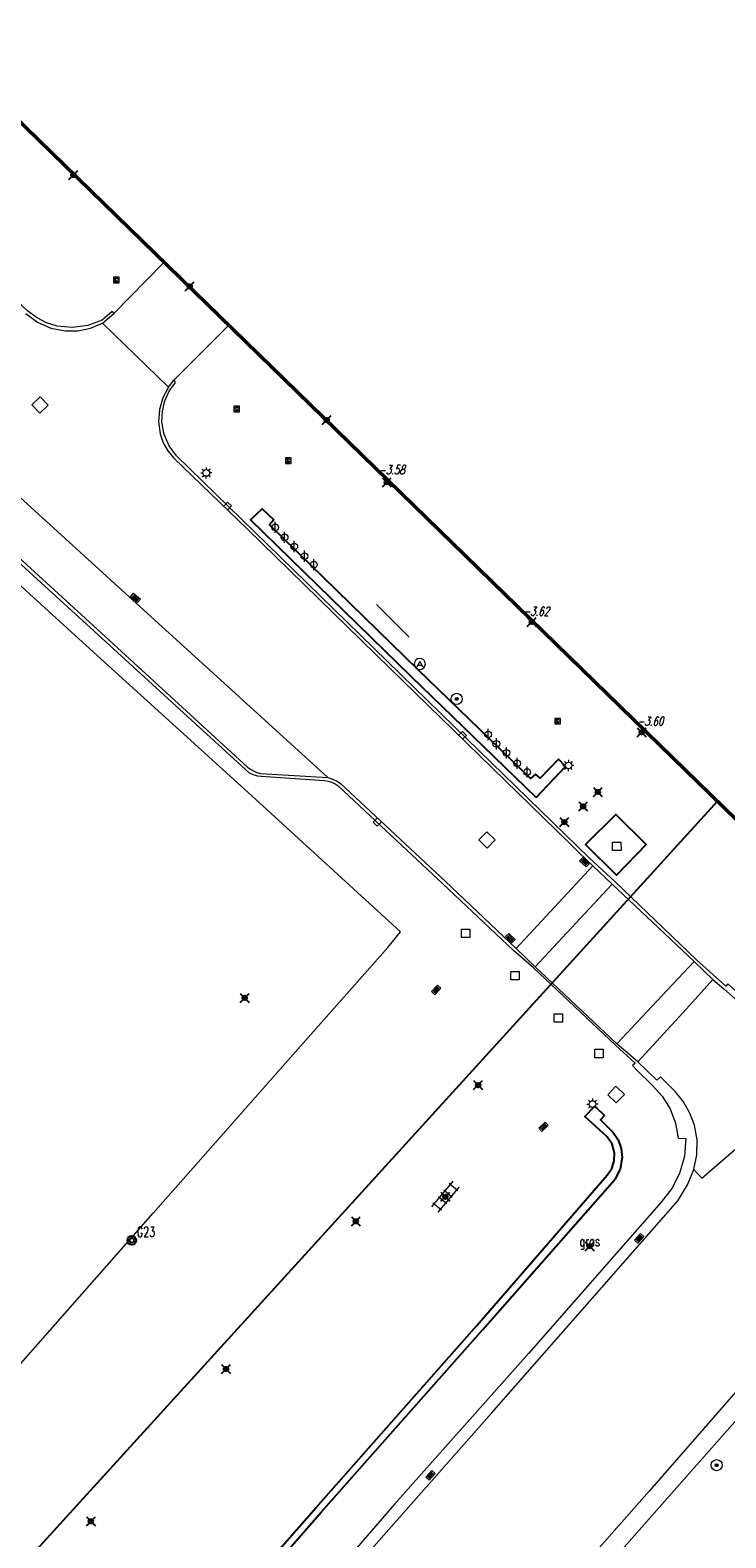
# Model space of a CAD drawing. Header units: metres. Extents: x 113132 to 113925, y 483082 to 483769.
# Tile 51 of 54: x 113644 to 113676, y 483327 to 483395. Entities that reach past the tile are written whole.
import ezdxf
from ezdxf.enums import TextEntityAlignment as Align

# ---------------------------------------------------------------- set-up
doc = ezdxf.new("R2010")
doc.units = ezdxf.units.M
doc.header["$PDMODE"] = 35
doc.header["$PDSIZE"] = 0.2
for name, color, linetype in [('$detailpunten', 4, 'CONTINUOUS'), ('M01_Verzgrslgpnt', 7, 'CONTINUOUS'), ('profiellijn_50m', 6, 'CONTINUOUS')]:
    doc.layers.add(name, color=color, linetype=linetype)
for name, color, linetype, lineweight in [('AVBK_afvalbak', 7, 'CONTINUOUS', 18), ('BDVK_verkeersbord', 7, 'CONTINUOUS', 18), ('DRPL_dorpelhoogte', 6, 'CONTINUOUS', 18), ('FTSR_fietsenrek', 7, 'CONTINUOUS', 18), ('GHGB_gevel_hoofdgebouw', 1, 'CONTINUOUS', 50), ('GRAS_Grasland_overig', 7, 'CONTINUOUS', 18), ('GSAF_gasafsluiter', 7, 'CONTINUOUS', 18), ('KASF_kant_asfalt', 7, 'CONTINUOUS', 18), ('KKLI_kant_klinkers', 7, 'CONTINUOUS', 18), ('KMUU_muur_kant', 1, 'CONTINUOUS', 25), ('KOLK_straatkolk', 7, 'CONTINUOUS', 18), ('KOVM_kant_overig_materiaal', 6, 'CONTINUOUS', 18), ('KTEG_kant_tegels', 7, 'CONTINUOUS', 18), ('LNTP_lantaarnpaal', 7, 'CONTINUOUS', 18), ('PLVS_planten_bloembak', 1, 'CONTINUOUS', 18), ('RPUT_rioolput_inspectieput', 7, 'CONTINUOUS', 18), ('TGLS_tegels', 7, 'CONTINUOUS', 18), ('TKLK_trottoirkolk', 7, 'CONTINUOUS', 18)]:
    doc.layers.add(name, color=color, linetype=linetype, lineweight=lineweight)
doc.layers.add('Defpoints2', color=11, linetype='CONTINUOUS', lineweight=18, plot=False)
doc.styles.add('Romans', font='romans.shx', dxfattribs={"width": 0.7, "height": 2})
doc.styles.get("Standard").update_dxf_attribs({"font": 'romans.shx', "height": 0.9})

# ---------------------------------------------------------------- blocks, each defined once
blk = doc.blocks.new('mvpnt-flat-361')
at = {"layer": '$detailpunten', "linetype": 'Continuous'}
blk.add_point((0, 0), dxfattribs=at)
blk = doc.blocks.new('mvpnt-flat-394')
at = {"layer": '$detailpunten', "linetype": 'Continuous'}
blk.add_point((0, 0), dxfattribs=at)
blk = doc.blocks.new('mvpnt-flat-395')
at = {"layer": '$detailpunten', "linetype": 'Continuous'}
blk.add_point((0, 0), dxfattribs=at)
blk = doc.blocks.new('mvpnt-flat-396')
at = {"layer": '$detailpunten', "linetype": 'Continuous'}
blk.add_point((0, 0), dxfattribs=at)
blk = doc.blocks.new('mvpnt-flat-397')
at = {"layer": '$detailpunten', "linetype": 'Continuous'}
blk.add_point((0, 0), dxfattribs=at)
blk = doc.blocks.new('mvpnt-flat-398')
at = {"layer": '$detailpunten', "linetype": 'Continuous'}
blk.add_point((0, 0), dxfattribs=at)
blk = doc.blocks.new('mvpnt-flat-399')
at = {"layer": '$detailpunten', "linetype": 'Continuous'}
blk.add_point((0, 0), dxfattribs=at)
blk = doc.blocks.new('mvpnt-flat-401')
at = {"layer": '$detailpunten', "linetype": 'Continuous'}
blk.add_point((0, 0), dxfattribs=at)
blk = doc.blocks.new('mvpnt-flat-402')
at = {"layer": '$detailpunten', "linetype": 'Continuous'}
blk.add_point((0, 0), dxfattribs=at)
blk = doc.blocks.new('mvpnt-flat-403')
at = {"layer": '$detailpunten', "linetype": 'Continuous'}
blk.add_point((0, 0), dxfattribs=at)
blk = doc.blocks.new('mvpnt-flat-444')
at = {"layer": '$detailpunten', "linetype": 'Continuous'}
blk.add_point((0, 0), dxfattribs=at)
blk = doc.blocks.new('mvpnt-flat-445')
at = {"layer": '$detailpunten', "linetype": 'Continuous'}
blk.add_point((0, 0), dxfattribs=at)
blk = doc.blocks.new('mvpnt-flat-446')
at = {"layer": '$detailpunten', "linetype": 'Continuous'}
blk.add_point((0, 0), dxfattribs=at)
blk = doc.blocks.new('mvpnt-flat-447')
at = {"layer": '$detailpunten', "linetype": 'Continuous'}
blk.add_point((0, 0), dxfattribs=at)
blk = doc.blocks.new('mvpnt-flat-448')
at = {"layer": '$detailpunten', "linetype": 'Continuous'}
blk.add_point((0, 0), dxfattribs=at)
blk = doc.blocks.new('mvpnt-flat-449')
at = {"layer": '$detailpunten', "linetype": 'Continuous'}
blk.add_point((0, 0), dxfattribs=at)
blk = doc.blocks.new('KOLK-flat-50')
at = {"layer": 'KOLK_straatkolk'}
for p, q in [((-0.207, -0.084), (0.057, 0.216)), ((0.062, 0.146), (-0.137, -0.079)), ((0.099, 0.113), (-0.099, -0.113)), ((0.137, 0.079), (-0.062, -0.146)), ((0.207, 0.084), (-0.057, -0.216)), ((0.057, 0.216), (0.207, 0.084)), ((-0.057, -0.216), (-0.207, -0.084))]:
    blk.add_line(p, q, dxfattribs=at)
blk = doc.blocks.new('KOLK-flat-51')
at = {"layer": 'KOLK_straatkolk'}
for p, q in [((-0.208, -0.083), (0.058, 0.216)), ((0.062, 0.145), (-0.137, -0.079)), ((0.1, 0.112), (-0.1, -0.112)), ((0.137, 0.079), (-0.062, -0.145)), ((0.208, 0.083), (-0.058, -0.216)), ((0.058, 0.216), (0.208, 0.083)), ((-0.058, -0.216), (-0.208, -0.083))]:
    blk.add_line(p, q, dxfattribs=at)
blk = doc.blocks.new('BDVK-flat-39')
at = {"layer": 'BDVK_verkeersbord'}
for points in [[(-0.062, 0), (0.062, 0)], [(-0.057, 0.025), (0.057, 0.025)], [(-0.038, 0.05), (0.038, 0.05)], [(-0.057, -0.025), (0.057, -0.025)], [(-0.038, -0.05), (0.038, -0.05)]]:
    blk.add_lwpolyline(points, dxfattribs=at)
for radius in [0.25, 0.0625]:
    blk.add_circle((0, 0), radius, dxfattribs=at)
blk = doc.blocks.new('TGLS-flat-18')
at = {"layer": 'TGLS_tegels'}
for points in [[(0.34, 0.694), (-0.627, -0.452)], [(0.627, 0.452), (-0.34, -0.694)], [(-0.312, 0.018), (0.07, -0.305)], [(-0.07, 0.305), (0.312, -0.018)], [(0.554, 0.269), (0.172, 0.591)], [(-0.554, -0.269), (-0.172, -0.591)]]:
    blk.add_lwpolyline(points, dxfattribs=at)
blk = doc.blocks.new('GRAS-flat-5')
at = {"layer": 'GRAS_Grasland_overig', "width": 0.7}
blk.add_text('gras', height=0.45, dxfattribs=at).set_placement((0, 0), align=Align.CENTER)
blk = doc.blocks.new('PLVS-flat-14')
at = {"layer": 'PLVS_planten_bloembak'}
for points in [[(-0.188, 0.187), (0.187, 0.188)], [(-0.187, -0.188), (-0.188, 0.187)], [(0.187, 0.188), (0.188, -0.187)], [(0.188, -0.187), (-0.187, -0.188)]]:
    blk.add_lwpolyline(points, dxfattribs=at)
blk = doc.blocks.new('PLVS-flat-15')
at = {"layer": 'PLVS_planten_bloembak'}
for points in [[(-0.188, 0.187), (0.187, 0.188)], [(-0.187, -0.188), (-0.188, 0.187)], [(0.187, 0.188), (0.188, -0.187)], [(0.188, -0.187), (-0.187, -0.188)]]:
    blk.add_lwpolyline(points, dxfattribs=at)
blk = doc.blocks.new('PLVS-flat-16')
at = {"layer": 'PLVS_planten_bloembak'}
for points in [[(-0.188, 0.187), (0.187, 0.188)], [(-0.187, -0.188), (-0.188, 0.187)], [(0.187, 0.188), (0.188, -0.187)], [(0.188, -0.187), (-0.187, -0.188)]]:
    blk.add_lwpolyline(points, dxfattribs=at)
blk = doc.blocks.new('PLVS-flat-17')
at = {"layer": 'PLVS_planten_bloembak'}
for points in [[(-0.188, 0.187), (0.187, 0.188)], [(-0.187, -0.188), (-0.188, 0.187)], [(0.187, 0.188), (0.188, -0.187)], [(0.188, -0.187), (-0.187, -0.188)]]:
    blk.add_lwpolyline(points, dxfattribs=at)
blk = doc.blocks.new('LNTP-flat-77')
at = {"layer": 'LNTP_lantaarnpaal'}
for points in [[(-0.25, 0), (-0.15, 0)], [(-0.177, 0.177), (-0.106, 0.106)], [(0, 0.25), (0, 0.15)], [(0.177, 0.177), (0.106, 0.106)], [(0.25, 0), (0.15, 0)], [(-0.177, -0.177), (-0.106, -0.106)], [(0, -0.25), (0, -0.15)], [(0.177, -0.177), (0.106, -0.106)]]:
    blk.add_lwpolyline(points, dxfattribs=at)
blk.add_circle((0, 0), 0.15, dxfattribs=at)
blk = doc.blocks.new('RPUT-flat-30')
at = {"layer": 'RPUT_rioolput_inspectieput'}
for p, q in [((-0.011, 0.371), (-0.371, -0.011)), ((0.371, 0.011), (-0.011, 0.371)), ((0.011, -0.371), (0.371, 0.011)), ((-0.371, -0.011), (0.011, -0.371))]:
    blk.add_line(p, q, dxfattribs=at)
blk = doc.blocks.new('KOLK-flat-67')
at = {"layer": 'KOLK_straatkolk'}
for p, q in [((-0.213, -0.069), (0.073, 0.211)), ((-0.142, -0.069), (0.072, 0.141)), ((-0.107, -0.105), (0.107, 0.105)), ((0.213, 0.069), (-0.073, -0.211)), ((-0.072, -0.141), (0.142, 0.069)), ((0.073, 0.211), (0.213, 0.069)), ((-0.073, -0.211), (-0.213, -0.069))]:
    blk.add_line(p, q, dxfattribs=at)
blk = doc.blocks.new('KOLK-flat-68')
at = {"layer": 'KOLK_straatkolk'}
for p, q in [((-0.21, -0.076), (0.065, 0.214)), ((-0.14, -0.074), (0.067, 0.143)), ((-0.103, -0.109), (0.103, 0.109)), ((-0.067, -0.143), (0.14, 0.074)), ((0.21, 0.076), (-0.065, -0.214)), ((0.065, 0.214), (0.21, 0.076)), ((-0.065, -0.214), (-0.21, -0.076))]:
    blk.add_line(p, q, dxfattribs=at)
blk = doc.blocks.new('PLVS-flat-18')
at = {"layer": 'PLVS_planten_bloembak'}
for points in [[(-0.188, 0.187), (0.187, 0.188)], [(-0.187, -0.188), (-0.188, 0.187)], [(0.187, 0.188), (0.188, -0.187)], [(0.188, -0.187), (-0.187, -0.188)]]:
    blk.add_lwpolyline(points, dxfattribs=at)
blk = doc.blocks.new('LNTP-flat-82')
at = {"layer": 'LNTP_lantaarnpaal'}
for points in [[(-0.25, 0), (-0.15, 0)], [(-0.177, 0.177), (-0.106, 0.106)], [(0, 0.25), (0, 0.15)], [(0.177, 0.177), (0.106, 0.106)], [(0.25, 0), (0.15, 0)], [(-0.177, -0.177), (-0.106, -0.106)], [(0, -0.25), (0, -0.15)], [(0.177, -0.177), (0.106, -0.106)]]:
    blk.add_lwpolyline(points, dxfattribs=at)
blk.add_circle((0, 0), 0.15, dxfattribs=at)
blk = doc.blocks.new('GSAF-flat-24')
at = {"layer": 'GSAF_gasafsluiter'}
for points in [[(0.125, -0.125), (0.125, 0.125), (-0.125, 0.125), (-0.125, -0.125)], [(0, -0.125), (0.125, 0), (0, 0.125), (-0.125, 0)]]:
    blk.add_lwpolyline(points, close=True, dxfattribs=at)
at = {"layer": 'GSAF_gasafsluiter', "style": 'Romans', "width": 0.7}
blk.add_text('G', height=0.15, dxfattribs=at).set_placement((-0.058, -0.071))
blk = doc.blocks.new('GSAF-flat-25')
at = {"layer": 'GSAF_gasafsluiter'}
for points in [[(0.125, -0.125), (0.125, 0.125), (-0.125, 0.125), (-0.125, -0.125)], [(0, -0.125), (0.125, 0), (0, 0.125), (-0.125, 0)]]:
    blk.add_lwpolyline(points, close=True, dxfattribs=at)
at = {"layer": 'GSAF_gasafsluiter', "style": 'Romans', "width": 0.7}
blk.add_text('G', height=0.15, dxfattribs=at).set_placement((-0.058, -0.071))
blk = doc.blocks.new('GSAF-flat-26')
at = {"layer": 'GSAF_gasafsluiter'}
for points in [[(0.125, -0.125), (0.125, 0.125), (-0.125, 0.125), (-0.125, -0.125)], [(0, -0.125), (0.125, 0), (0, 0.125), (-0.125, 0)]]:
    blk.add_lwpolyline(points, close=True, dxfattribs=at)
at = {"layer": 'GSAF_gasafsluiter', "style": 'Romans', "width": 0.7}
blk.add_text('G', height=0.15, dxfattribs=at).set_placement((-0.058, -0.071))
blk = doc.blocks.new('FTSR-flat-45')
at = {"layer": 'FTSR_fietsenrek'}
blk.add_lwpolyline([(0, -0.25), (0, 0.25)], dxfattribs=at)
blk.add_circle((0, 0), 0.15, dxfattribs=at)
blk = doc.blocks.new('FTSR-flat-46')
at = {"layer": 'FTSR_fietsenrek'}
blk.add_lwpolyline([(0, -0.25), (0, 0.25)], dxfattribs=at)
blk.add_circle((0, 0), 0.15, dxfattribs=at)
blk = doc.blocks.new('FTSR-flat-47')
at = {"layer": 'FTSR_fietsenrek'}
blk.add_lwpolyline([(0, -0.25), (0, 0.25)], dxfattribs=at)
blk.add_circle((0, 0), 0.15, dxfattribs=at)
blk = doc.blocks.new('FTSR-flat-48')
at = {"layer": 'FTSR_fietsenrek'}
blk.add_lwpolyline([(0, -0.25), (0, 0.25)], dxfattribs=at)
blk.add_circle((0, 0), 0.15, dxfattribs=at)
blk = doc.blocks.new('FTSR-flat-49')
at = {"layer": 'FTSR_fietsenrek'}
blk.add_lwpolyline([(0, -0.25), (0, 0.25)], dxfattribs=at)
blk.add_circle((0, 0), 0.15, dxfattribs=at)
blk = doc.blocks.new('FTSR-flat-50')
at = {"layer": 'FTSR_fietsenrek'}
blk.add_lwpolyline([(0, -0.25), (0, 0.25)], dxfattribs=at)
blk.add_circle((0, 0), 0.15, dxfattribs=at)
blk = doc.blocks.new('FTSR-flat-51')
at = {"layer": 'FTSR_fietsenrek'}
blk.add_lwpolyline([(0, -0.25), (0, 0.25)], dxfattribs=at)
blk.add_circle((0, 0), 0.15, dxfattribs=at)
blk = doc.blocks.new('FTSR-flat-52')
at = {"layer": 'FTSR_fietsenrek'}
blk.add_lwpolyline([(0, -0.25), (0, 0.25)], dxfattribs=at)
blk.add_circle((0, 0), 0.15, dxfattribs=at)
blk = doc.blocks.new('FTSR-flat-53')
at = {"layer": 'FTSR_fietsenrek'}
blk.add_lwpolyline([(0, -0.25), (0, 0.25)], dxfattribs=at)
blk.add_circle((0, 0), 0.15, dxfattribs=at)
blk = doc.blocks.new('FTSR-flat-54')
at = {"layer": 'FTSR_fietsenrek'}
blk.add_lwpolyline([(0, -0.25), (0, 0.25)], dxfattribs=at)
blk.add_circle((0, 0), 0.15, dxfattribs=at)
blk = doc.blocks.new('AVBK-flat-17')
at = {"layer": 'AVBK_afvalbak'}
for points in [[(-0.125, -0.125), (0, 0.125), (0.125, -0.125)], [(-0.087, -0.05), (0.087, -0.05)]]:
    blk.add_lwpolyline(points, dxfattribs=at)
for start, end in [(0, 180), (180, 0)]:
    blk.add_arc((0, 0), 0.25, start, end, dxfattribs=at)
blk = doc.blocks.new('BDVK-flat-44')
at = {"layer": 'BDVK_verkeersbord'}
for points in [[(-0.062, 0), (0.062, 0)], [(-0.057, 0.025), (0.057, 0.025)], [(-0.038, 0.05), (0.038, 0.05)], [(-0.057, -0.025), (0.057, -0.025)], [(-0.038, -0.05), (0.038, -0.05)]]:
    blk.add_lwpolyline(points, dxfattribs=at)
for radius in [0.25, 0.0625]:
    blk.add_circle((0, 0), radius, dxfattribs=at)
blk = doc.blocks.new('GSAF-flat-27')
at = {"layer": 'GSAF_gasafsluiter'}
for points in [[(0.125, -0.125), (0.125, 0.125), (-0.125, 0.125), (-0.125, -0.125)], [(0, -0.125), (0.125, 0), (0, 0.125), (-0.125, 0)]]:
    blk.add_lwpolyline(points, close=True, dxfattribs=at)
at = {"layer": 'GSAF_gasafsluiter', "style": 'Romans', "width": 0.7}
blk.add_text('G', height=0.15, dxfattribs=at).set_placement((-0.058, -0.071))
blk = doc.blocks.new('LNTP-flat-83')
at = {"layer": 'LNTP_lantaarnpaal'}
for points in [[(-0.25, 0), (-0.15, 0)], [(-0.177, 0.177), (-0.106, 0.106)], [(0, 0.25), (0, 0.15)], [(0.177, 0.177), (0.106, 0.106)], [(0.25, 0), (0.15, 0)], [(-0.177, -0.177), (-0.106, -0.106)], [(0, -0.25), (0, -0.15)], [(0.177, -0.177), (0.106, -0.106)]]:
    blk.add_lwpolyline(points, dxfattribs=at)
blk.add_circle((0, 0), 0.15, dxfattribs=at)
blk = doc.blocks.new('TKLK-flat-60')
at = {"layer": 'TKLK_trottoirkolk'}
for points in [[(0.086, 0.266), (-0.089, 0.087)], [(0.264, 0.091), (0.086, 0.266)], [(0.089, -0.087), (0.264, 0.091)]]:
    blk.add_lwpolyline(points, dxfattribs=at)
blk = doc.blocks.new('TKLK-flat-61')
at = {"layer": 'TKLK_trottoirkolk'}
for points in [[(0.083, 0.267), (-0.09, 0.087)], [(0.263, 0.094), (0.083, 0.267)], [(0.09, -0.086), (0.263, 0.094)]]:
    blk.add_lwpolyline(points, dxfattribs=at)
blk = doc.blocks.new('RPUT-flat-35')
at = {"layer": 'RPUT_rioolput_inspectieput'}
for p, q in [((0.002, 0.371), (-0.371, 0.002)), ((-0.371, 0.002), (-0.002, -0.371)), ((0.371, -0.002), (0.002, 0.371)), ((-0.002, -0.371), (0.371, -0.002))]:
    blk.add_line(p, q, dxfattribs=at)
blk = doc.blocks.new('KOLK-flat-77')
at = {"layer": 'KOLK_straatkolk'}
for p, q in [((-0.217, 0.056), (-0.085, 0.207)), ((0.085, -0.207), (-0.217, 0.056)), ((-0.146, 0.061), (0.08, -0.136)), ((-0.113, 0.098), (0.113, -0.098)), ((-0.085, 0.207), (0.217, -0.056)), ((-0.08, 0.136), (0.146, -0.061)), ((0.217, -0.056), (0.085, -0.207))]:
    blk.add_line(p, q, dxfattribs=at)
blk = doc.blocks.new('RPUT-flat-36')
at = {"layer": 'RPUT_rioolput_inspectieput'}
for p, q in [((-0.001, 0.371), (-0.371, -0.001)), ((0.371, 0.001), (-0.001, 0.371)), ((0.001, -0.371), (0.371, 0.001)), ((-0.371, -0.001), (0.001, -0.371))]:
    blk.add_line(p, q, dxfattribs=at)
blk = doc.blocks.new('KOLK-flat-78')
at = {"layer": 'KOLK_straatkolk'}
for p, q in [((-0.213, 0.068), (-0.073, 0.211)), ((0.073, -0.211), (-0.213, 0.068)), ((0.072, -0.141), (-0.142, 0.069)), ((0.107, -0.105), (-0.107, 0.105)), ((-0.073, 0.211), (0.213, -0.068)), ((0.142, -0.069), (-0.072, 0.141)), ((0.213, -0.068), (0.073, -0.211))]:
    blk.add_line(p, q, dxfattribs=at)
blk = doc.blocks.new('KOLK-flat-79')
at = {"layer": 'KOLK_straatkolk'}
for p, q in [((-0.213, 0.067), (-0.074, 0.211)), ((0.074, -0.211), (-0.213, 0.067)), ((0.073, -0.14), (-0.142, 0.069)), ((0.108, -0.104), (-0.108, 0.104)), ((-0.074, 0.211), (0.213, -0.067)), ((0.142, -0.069), (-0.073, 0.14)), ((0.213, -0.067), (0.074, -0.211))]:
    blk.add_line(p, q, dxfattribs=at)
blk = doc.blocks.new('TKLK-flat-62')
at = {"layer": 'TKLK_trottoirkolk'}
for points in [[(-0.09, 0.086), (-0.262, -0.095)], [(-0.262, -0.095), (-0.082, -0.267)], [(-0.082, -0.267), (0.091, -0.086)]]:
    blk.add_lwpolyline(points, dxfattribs=at)
blk = doc.blocks.new('GPVZ-flat-10')
at = {"layer": 'M01_Verzgrslgpnt', "color": 7}
blk.add_circle((0, 0), 0.2, dxfattribs=at)
at = {"layer": 'M01_Verzgrslgpnt', "color": 1}
blk.add_circle((0, 0), 0.1, dxfattribs=at)
at = {"layer": 'M01_Verzgrslgpnt', "color": 7, "style": 'Romans', "width": 0.7}
for tag, p in [('PNUM', (0.225, 0.15)), ('OMSCHRIJVING', (0.225, -0.5))]:
    blk.add_attdef(tag, p, '', height=0.45, dxfattribs=at)

msp = doc.modelspace()

# ---------------------------------------------------------------- linework, layer by layer
at = {"layer": 'Defpoints2'}
msp.add_lwpolyline([(113661.447, 483367.587), (113659.979, 483369.05)], dxfattribs=at)
at = {"layer": 'GHGB_gevel_hoofdgebouw'}
msp.add_lwpolyline([(113651.943, 483414.447), (113636.155, 483398.309), (113676.714, 483358.831), (113683.779, 483366.126)], dxfattribs=at)
at = {"layer": 'KASF_kant_asfalt'}
for points in [[(113659.189, 483326.117, 0), (113665.131, 483332.852, 0), (113670.18, 483338.587, 0), (113673.481, 483342.353, 0), (113673.918, 483343.069, 0), (113674.201, 483343.747, 0), (113674.565, 483343.37, 0), (113677.536, 483345.927, 0), (113681.626, 483349.477, 0), (113683.471, 483351.125, 0), (113685.543, 483353.278, 0), (113689.029, 483356.821, 0), (113694.241, 483362.143, 0), (113700.206, 483368.284, 0), (113707.518, 483375.796, 0)], [(113679.215, 483336.911, 0), (113678.412, 483336.375, 0), (113677.718, 483335.663, 0), (113672.196, 483329.356, 0), (113666.162, 483322.516, 0), (113660.796, 483316.439, 0), (113657.041, 483312.165, 0)]]:
    msp.add_polyline3d(points, dxfattribs=at)
at = {"layer": 'KKLI_kant_klinkers'}
for points in [[(113657.804, 483361.303, 0), (113653.837, 483364.921, 0), (113648.234, 483370.005, 0), (113641.787, 483375.859, 0), (113635.015, 483382.028, 0), (113627.135, 483389.228, 0), (113621.706, 483394.192, 0), (113612.858, 483402.215, 0), (113605.354, 483409.029, 0), (113604.465, 483409.85, 0), (113604.462, 483409.852, 0)], [(113611.845, 483400.342, 0), (113620.099, 483392.832, 0), (113629.302, 483384.469, 0), (113638.681, 483375.965, 0), (113647.652, 483367.785, 0), (113654.207, 483361.763, 0), (113654.336, 483361.675, 0), (113654.473, 483361.6, 0), (113654.63, 483361.535, 0), (113654.794, 483361.487, 0), (113657.804, 483361.303, 0), (113657.936, 483361.265, 0), (113658.065, 483361.216, 0), (113658.227, 483361.133, 0), (113658.378, 483361.031, 0), (113663.063, 483356.661, 0), (113666.249, 483353.652, 0), (113669.675, 483357.346, 0)], [(113644.275, 483382.079, 0), (113644.798, 483381.69, 0), (113645.393, 483381.425, 0), (113646.032, 483381.296, 0), (113646.609, 483381.301, 0), (113647.175, 483381.419, 0), (113647.707, 483381.644, 0), (113650.66, 483378.775, 0), (113650.417, 483378.298, 0), (113650.256, 483377.775, 0), (113650.213, 483377.23, 0), (113650.292, 483376.688, 0), (113650.433, 483376.292, 0), (113650.639, 483375.926, 0), (113650.904, 483375.6, 0), (113654.208, 483372.42, 0), (113660.588, 483366.198, 0), (113668.616, 483358.375, 0), (113669.069, 483357.929, 0)], [(113669.069, 483357.929, 0), (113669.675, 483357.346, 0)], [(113672.598, 483354.595, 0), (113670.545, 483356.528, 0), (113669.675, 483357.346, 0)], [(113667.099, 483352.83, 0), (113670.545, 483356.528, 0)], [(113672.598, 483354.595, 0), (113674.218, 483353.069, 0), (113675.052, 483352.268, 0), (113675.543, 483351.85, 0)], [(113667.099, 483352.83, 0), (113666.249, 483353.652, 0)], [(113672.765, 483351.534, 0), (113674.218, 483353.069, 0)], [(113674.201, 483343.747, 0), (113674.336, 483344.404, 0), (113674.345, 483345.076, 0), (113674.228, 483345.737, 0), (113674.03, 483346.278, 0), (113673.747, 483346.78, 0), (113673.387, 483347.229, 0), (113672.714, 483347.898, 0), (113672.538, 483347.751, 0), (113671.695, 483348.575, 0), (113670.76, 483349.382, 0), (113667.099, 483352.83, 0)], [(113673.877, 483350.95, 0), (113675.052, 483352.268, 0)], [(113676.303, 483351.17, 0), (113675.543, 483351.85, 0)], [(113670.76, 483349.382, 0), (113672.765, 483351.534, 0)], [(113671.695, 483348.575, 0), (113673.877, 483350.95, 0)]]:
    msp.add_polyline3d(points, dxfattribs=at)
at = {"layer": 'KMUU_muur_kant'}
for points in [[(113667.143, 483360.406, 0), (113661.543, 483365.822, 0), (113654.341, 483372.836, 0), (113654.866, 483373.336, 0), (113655.387, 483372.847, 0), (113655.185, 483372.623, 0)], [(113667.143, 483360.406, 0), (113668.449, 483361.79, 0), (113668.135, 483362.119, 0), (113667.314, 483361.267, 0), (113667.113, 483361.46, 0), (113666.889, 483361.258, 0), (113661.857, 483366.125, 0), (113655.185, 483372.623, 0)], [(113669.344, 483358.31, 0), (113670.711, 483359.651, 0), (113672.074, 483358.298, 0), (113670.733, 483356.928, 0), (113669.344, 483358.31, 0)], [(113650.452, 483320.856, 0), (113657.282, 483328.618, 0), (113664.485, 483336.777, 0), (113670.319, 483343.497, 0), (113670.524, 483343.794, 0), (113670.637, 483344.136, 0), (113670.65, 483344.496, 0), (113670.543, 483344.887, 0), (113670.319, 483345.223, 0), (113669.326, 483346.13, 0), (113669.757, 483346.58, 0), (113669.813, 483346.546, 0), (113670.204, 483346.179, 0), (113670.021, 483345.982, 0), (113670.585, 483345.417, 0), (113670.81, 483345.077, 0), (113670.948, 483344.694, 0), (113670.991, 483344.29, 0), (113670.905, 483343.776, 0), (113670.669, 483343.313, 0)], [(113645.204, 483322.744, 0), (113645.688, 483322.317, 0), (113645.873, 483322.523, 0), (113648.535, 483320.226, 0), (113648.889, 483320.066, 0), (113649.271, 483319.992, 0), (113649.66, 483320.009, 0), (113650.03, 483320.114, 0), (113650.366, 483320.301, 0), (113650.65, 483320.559, 0), (113657.507, 483328.41, 0), (113664.75, 483336.584, 0), (113670.669, 483343.313, 0)]]:
    msp.add_polyline3d(points, dxfattribs=at)
at = {"layer": 'KOVM_kant_overig_materiaal'}
for points in [[(113611.697, 483400.266, 0), (113620.005, 483392.73, 0), (113629.188, 483384.39, 0), (113638.597, 483375.806, 0), (113647.51, 483367.685, 0), (113654.11, 483361.663, 0), (113654.281, 483361.519, 0), (113654.482, 483361.419, 0), (113654.65, 483361.377, 0), (113654.823, 483361.368, 0), (113657.654, 483361.164, 0), (113657.817, 483361.141, 0), (113657.975, 483361.093, 0), (113658.127, 483361.02, 0), (113658.266, 483360.924, 0), (113660.184, 483359.145, 0), (113662.95, 483356.537, 0), (113666.126, 483353.561, 0)], [(113648.148, 483382.166, 0), (113647.7, 483381.776, 0), (113647.053, 483381.534, 0), (113646.369, 483381.446, 0), (113645.682, 483381.517, 0), (113645.203, 483381.667, 0), (113644.756, 483381.894, 0), (113644.353, 483382.193, 0), (113643.598, 483382.903, 0), (113643.418, 483383.136, 0), (113643.321, 483383.501, 0), (113643.056, 483387.01, 0), (113642.9, 483387.494, 0), (113642.391, 483388.049, 0), (113636.781, 483393.463, 0), (113629.549, 483400.581, 0)], [(113648.148, 483382.166, 0), (113648.222, 483382.083, 0)], [(113676.502, 483351.361, 0), (113675.732, 483352.065, 0), (113675.64, 483351.958, 0), (113674.327, 483353.145, 0), (113670.658, 483356.641, 0), (113669.506, 483357.711, 0), (113663.48, 483363.578, 0), (113656.851, 483370.036, 0), (113651.018, 483375.709, 0), (113650.691, 483376.156, 0), (113650.473, 483376.665, 0), (113650.374, 483377.21, 0), (113650.39, 483377.692, 0), (113650.5, 483378.162, 0), (113650.7, 483378.601, 0), (113650.982, 483378.993, 0)], [(113650.982, 483378.993, 0), (113650.922, 483379.102, 0)], [(113667.02, 483352.776, 0), (113666.126, 483353.561, 0)], [(113667.02, 483352.776, 0), (113670.694, 483349.316, 0), (113671.572, 483348.521, 0), (113671.452, 483348.405, 0), (113671.648, 483348.207, 0), (113672.333, 483347.527, 0), (113672.789, 483347.039, 0), (113673.142, 483346.473, 0), (113673.385, 483345.835, 0), (113673.498, 483345.163, 0), (113673.842, 483345.148, 0), (113673.778, 483344.351, 0), (113673.56, 483343.582, 0), (113673.214, 483342.899, 0), (113672.746, 483342.293, 0), (113666.796, 483335.518, 0), (113660.809, 483328.781, 0), (113655.28, 483322.395, 0)], [(113668.851, 483324.32, 0), (113674.542, 483330.764, 0), (113678.671, 483335.434, 0), (113679.167, 483335.858, 0), (113679.729, 483336.191, 0), (113680.34, 483336.421, 0), (113680.981, 483336.543, 0), (113681.702, 483336.546, 0), (113682.409, 483336.413, 0), (113683.079, 483336.147, 0), (113683.686, 483335.759, 0), (113683.794, 483335.925, 0), (113684.988, 483334.914, 0), (113686.803, 483333.167, 0), (113688.716, 483331.495, 0), (113690.556, 483329.886, 0), (113695.112, 483325.922, 0)]]:
    msp.add_polyline3d(points, dxfattribs=at)
at = {"layer": 'KTEG_kant_tegels'}
for points in [[(113638.667, 483328.944, 0), (113643.281, 483334.202, 0), (113649.984, 483341.799, 0), (113656.582, 483349.278, 0), (113660.49, 483353.687, 0), (113661.054, 483354.393, 0), (113654.565, 483360.335, 0), (113647.308, 483366.921, 0), (113642.575, 483371.217, 0), (113636.296, 483377.096, 0), (113628.674, 483383.946, 0), (113620.262, 483391.551, 0), (113612.195, 483398.788, 0), (113605.695, 483404.551, 0), (113606.303, 483405.199, 0)], [(113647.707, 483381.644, 0), (113648.222, 483382.083, 0), (113650.434, 483384.347, 0), (113650.466, 483384.379, 0)], [(113650.66, 483378.775, 0), (113650.922, 483379.102, 0), (113653.348, 483381.544, 0), (113653.363, 483381.559, 0)]]:
    msp.add_polyline3d(points, dxfattribs=at)
at = {"layer": 'profiellijn_50m'}
msp.add_line((113675.265, 483360.247), (113598.706, 483276.182), dxfattribs=at)

# ---------------------------------------------------------------- block references
at = {"layer": 'Defpoints2'}
for name, p in [('mvpnt-flat-394', (113646.402, 483388.274)), ('GSAF-flat-24', (113648.324, 483383.572)), ('mvpnt-flat-395', (113651.612, 483383.294)), ('RPUT-flat-35', (113644.908, 483377.982)), ('GSAF-flat-25', (113653.724, 483377.799)), ('mvpnt-flat-396', (113657.75, 483377.309)), ('GSAF-flat-26', (113656.034, 483375.492)), ('LNTP-flat-82', (113652.358, 483374.938)), ('mvpnt-flat-397', (113660.448, 483374.524)), ('TKLK-flat-61', (113653.229, 483373.368)), ('FTSR-flat-45', (113655.441, 483372.501)), ('FTSR-flat-46', (113655.868, 483372.056)), ('FTSR-flat-47', (113656.301, 483371.648)), ('FTSR-flat-48', (113656.753, 483371.216)), ('FTSR-flat-49', (113657.176, 483370.834)), ('KOLK-flat-77', (113649.187, 483369.344)), ('mvpnt-flat-398', (113666.942, 483368.271)), ('AVBK-flat-17', (113661.926, 483366.389)), ('BDVK-flat-44', (113663.579, 483364.824)), ('GSAF-flat-27', (113668.099, 483363.825)), ('TKLK-flat-60', (113663.748, 483363.101)), ('FTSR-flat-50', (113664.983, 483363.228)), ('mvpnt-flat-399', (113671.865, 483363.331)), ('FTSR-flat-51', (113665.354, 483362.811)), ('FTSR-flat-52', (113665.81, 483362.405)), ('FTSR-flat-53', (113666.284, 483361.935)), ('FTSR-flat-54', (113666.735, 483361.549)), ('LNTP-flat-83', (113668.582, 483361.845)), ('mvpnt-flat-401', (113669.902, 483360.658)), ('mvpnt-flat-402', (113669.244, 483360.009)), ('TKLK-flat-62', (113660.1, 483359.396)), ('mvpnt-flat-403', (113668.404, 483359.309)), ('RPUT-flat-36', (113664.936, 483358.508)), ('PLVS-flat-18', (113670.752, 483358.224)), ('KOLK-flat-79', (113669.299, 483357.513)), ('PLVS-flat-14', (113663.982, 483354.332)), ('KOLK-flat-78', (113665.981, 483354.112)), ('PLVS-flat-15', (113666.196, 483352.429)), ('mvpnt-flat-361', (113654.079, 483351.437)), ('KOLK-flat-68', (113662.658, 483351.792)), ('PLVS-flat-16', (113668.131, 483350.538)), ('PLVS-flat-17', (113669.954, 483348.948)), ('mvpnt-flat-446', (113664.538, 483347.532)), ('LNTP-flat-77', (113669.66, 483346.684)), ('RPUT-flat-30', (113670.719, 483347.107)), ('KOLK-flat-67', (113667.467, 483345.668)), ('TGLS-flat-18', (113663.069, 483342.533)), ('mvpnt-flat-445', (113663.069, 483342.533)), ('mvpnt-flat-447', (113659.059, 483341.434)), ('KOLK-flat-50', (113671.752, 483340.67)), ('GRAS-flat-5', (113669.537, 483340.317)), ('mvpnt-flat-444', (113669.537, 483340.317)), ('mvpnt-flat-448', (113653.243, 483334.825)), ('BDVK-flat-39', (113675.224, 483330.518)), ('KOLK-flat-51', (113662.399, 483330.064)), ('mvpnt-flat-449', (113647.188, 483328))]:
    msp.add_blockref(name, p, dxfattribs=at)
msp.add_blockref('GPVZ-flat-10', (113649.021, 483340.585), dxfattribs=at).add_auto_attribs({'PNUM': 'G23'})

# ---------------------------------------------------------------- texts
at = {"layer": 'DRPL_dorpelhoogte', "oblique": 15, "width": 0.7125}
for s, p in [('-3.58', (113660.667, 483374.881)), ('-3.62', (113667.134, 483368.548)), ('-3.60', (113672.253, 483363.627))]:
    msp.add_text(s, height=0.4, dxfattribs=at).set_placement(p, align=Align.CENTER)

doc.saveas('drawing.dxf')
